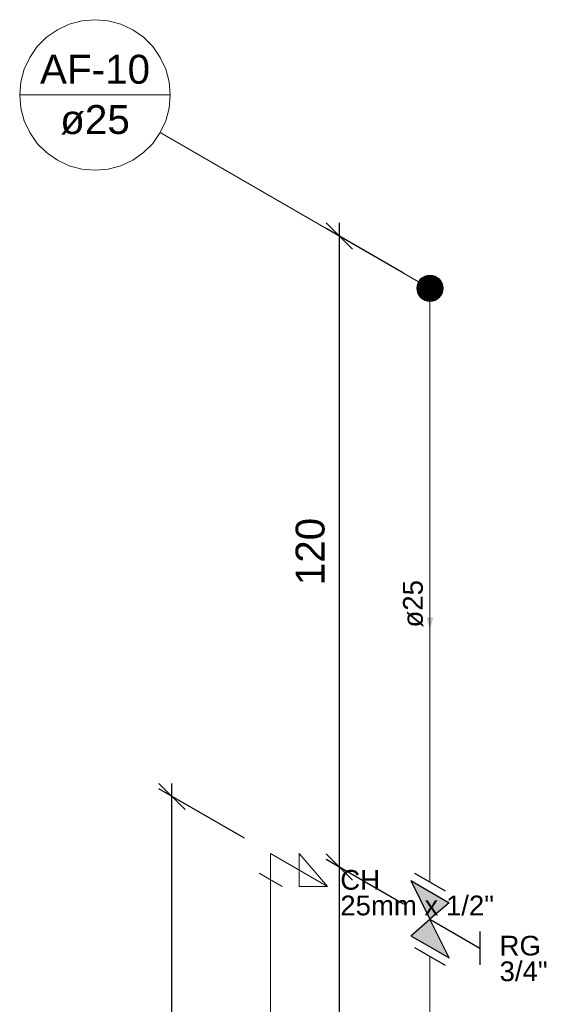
# Model space of a CAD drawing. Header units: millimetres. Extents: x 2020.6 to 2036.6, y 4149.1 to 4169.5.
# Tile 3 of 3: x 2020.7 to 2024.8, y 4162 to 4169.5. Entities that reach past the tile are written whole.
import ezdxf

# ---------------------------------------------------------------- set-up
doc = ezdxf.new("R2010")
doc.units = ezdxf.units.MM
doc.header["$MEASUREMENT"] = 0
for name, color, linetype, lineweight in [('AF-Colunas', 4, 'Continuous', 5), ('AF-Condutos', 4, 'Continuous', 5), ('AF-Conexões', 9, 'Continuous', 5), ('AF-Indicação coluna', 5, 'Continuous', 5), ('AF-Sentido conduto', 9, 'Continuous', 5), ('AF-Textos conduto', 7, 'Continuous', 5), ('Cotas', 1, 'Continuous', 5), ('Texto da cota', 7, 'Continuous', 5), ('Textos', 7, 'Continuous', 5)]:
    doc.layers.add(name, color=color, linetype=linetype, lineweight=lineweight)
doc.layers.add('Simbolos', color=5, linetype='Continuous')
doc.layers.add('Simbolos_int', color=2, linetype='Continuous')
doc.styles.add('Arial', font='txt')
doc.dimstyles.new('UM_25.000000', dxfattribs={"dimtxt": 0.18, "dimasz": 0.2, "dimexe": 0.1, "dimexo": 0.2, "dimgap": 0, "dimtad": 1, "dimtih": 1, "dimtoh": 1, "dimdec": 1, "dimlfac": 25, "dimzin": 0, "dimdsep": 46, "dimtxsty": 'Standard', "dimcen": 0.09, "dimdle": 0.1, "dimadec": 1, "dimazin": 2, "dimtfac": 1, "dimtdec": 4, "dimtofl": 0, "dimtmove": 0, "dimatfit": 3, "dimfxl": 1, "dimtolj": 1, "dimarcsym": 0})

# ---------------------------------------------------------------- blocks, each defined once
blk = doc.blocks.new('_Oblique')
at = {"color": 0, "linetype": 'ByBlock', "lineweight": -2}
blk.add_line((-0.5, -0.5), (0.5, 0.5), dxfattribs=at)
blk = doc.blocks.new('*D8')
at = {"layer": 'Cotas', "color": 0, "lineweight": -2}
for p, q in [((2021.8943, 4159.4691), (2021.8943, 4163.6691)), ((2022.4449, 4163.2512), (2021.7943, 4163.6268)), ((2022.4449, 4159.2512), (2021.7943, 4159.6268))]:
    blk.add_line(p, q, dxfattribs=at)
at = {"layer": 'Defpoints', "color": 0}
for p in [(2021.8943, 4163.5691), (2022.6449, 4163.1357), (2022.6449, 4159.1357)]:
    blk.add_point(p, dxfattribs=at)
at = {"layer": 'Cotas', "color": 0, "lineweight": -2, "xscale": 0.2, "yscale": 0.2, "zscale": 0.2}
for p, rotation in [((2021.8943, 4163.5691), 90), ((2021.8943, 4159.5691), 270)]:
    blk.add_blockref('_Oblique', p, dxfattribs=dict(at, rotation=rotation))
blk = doc.blocks.new('*D10')
at = {"layer": 'Cotas', "color": 0, "lineweight": -2}
for p, q in [((2023.1678, 4158.9321), (2023.1678, 4163.1321)), ((2023.6559, 4162.7503), (2023.0678, 4163.0899)), ((2023.6559, 4158.7503), (2023.0678, 4159.0899))]:
    blk.add_line(p, q, dxfattribs=at)
at = {"layer": 'Defpoints', "color": 0}
for p in [(2023.1678, 4163.0321), (2023.8559, 4162.6349), (2023.8559, 4158.6349)]:
    blk.add_point(p, dxfattribs=at)
at = {"layer": 'Cotas', "color": 0, "lineweight": -2, "xscale": 0.2, "yscale": 0.2, "zscale": 0.2}
for p, rotation in [((2023.1678, 4163.0321), 90), ((2023.1678, 4159.0321), 270)]:
    blk.add_blockref('_Oblique', p, dxfattribs=dict(at, rotation=rotation))
blk = doc.blocks.new('*D11')
at = {"layer": 'Cotas', "color": 0, "lineweight": -2}
for p, q in [((2023.1678, 4162.9321), (2023.1678, 4167.9321)), ((2023.6559, 4167.5503), (2023.0678, 4167.8899)), ((2023.6559, 4162.7503), (2023.0678, 4163.0899))]:
    blk.add_line(p, q, dxfattribs=at)
at = {"layer": 'Defpoints', "color": 0}
for p in [(2023.1678, 4167.8321), (2023.8559, 4167.4349), (2023.8559, 4162.6349)]:
    blk.add_point(p, dxfattribs=at)
at = {"layer": 'Cotas', "color": 0, "lineweight": -2, "xscale": 0.2, "yscale": 0.2, "zscale": 0.2}
for p, rotation in [((2023.1678, 4167.8321), 90), ((2023.1678, 4163.0321), 270)]:
    blk.add_blockref('_Oblique', p, dxfattribs=dict(at, rotation=rotation))

msp = doc.modelspace()

# ---------------------------------------------------------------- hatches: boundary and pattern name
at = {"layer": 'AF-Sentido conduto', "linetype": 'Continuous'}
msp.add_hatch(color=256, dxfattribs=at).paths.add_polyline_path([(2023.8559, 4164.8349), (2023.8818, 4164.9314), (2023.83, 4164.9314)])
at = {"layer": 'Simbolos', "linetype": 'Continuous'}
for points in [[(2023.8559, 4162.6349), (2023.7101, 4162.929), (2024.0011, 4162.761)], [(2023.7101, 4162.509), (2024.0011, 4162.341), (2023.8559, 4162.6349)]]:
    msp.add_hatch(color=256, dxfattribs=at).paths.add_polyline_path(points)

# ---------------------------------------------------------------- linework, layer by layer
at = {"layer": 'AF-Colunas', "const_width": 0.1}
msp.add_lwpolyline([(2023.9059, 4167.4349, 1), (2023.8059, 4167.4349, 1)], format="xyb", close=True, dxfattribs=at)
at = {"layer": 'AF-Colunas'}
msp.add_circle((2023.8559, 4167.4349), 0.1, dxfattribs=at)
at = {"layer": 'AF-Condutos'}
for p, q in [((2023.8559, 4167.3349), (2023.8559, 4162.9177)), ((2022.6449, 4159.4185), (2022.6449, 4162.9357)), ((2023.8559, 4162.3521), (2023.8559, 4158.8349))]:
    msp.add_line(p, q, dxfattribs=at)
at = {"layer": 'AF-Conexões'}
for p, q in [((2022.6449, 4163.1357), (2022.6449, 4162.9357)), ((2022.6449, 4163.1357), (2023.0779, 4162.8857)), ((2023.0779, 4162.8857), (2022.8614, 4163.1357)), ((2022.8614, 4163.1357), (2022.8614, 4162.8857)), ((2022.5583, 4162.9857), (2022.7315, 4162.8857)), ((2022.8614, 4162.8857), (2023.0779, 4162.8857))]:
    msp.add_line(p, q, dxfattribs=at)
at = {"layer": 'AF-Indicação coluna'}
for p, q in [((2020.7367, 4168.9051), (2021.882, 4168.9051)), ((2021.8053, 4168.6188), (2023.7693, 4167.4849))]:
    msp.add_line(p, q, dxfattribs=at)
msp.add_lwpolyline([(2021.882, 4168.9051), (2021.8733, 4169.0045), (2021.8475, 4169.101), (2021.8053, 4169.1914), (2021.748, 4169.2732), (2021.6775, 4169.3438), (2021.5957, 4169.401), (2021.5052, 4169.4432), (2021.4088, 4169.4691), (2021.3094, 4169.4778), (2021.2099, 4169.4691), (2021.1135, 4169.4432), (2021.023, 4169.401), (2020.9412, 4169.3438), (2020.8707, 4169.2732), (2020.8134, 4169.1914), (2020.7712, 4169.101), (2020.7454, 4169.0045), (2020.7367, 4168.9051), (2020.7454, 4168.8056), (2020.7712, 4168.7092), (2020.8134, 4168.6188), (2020.8707, 4168.537), (2020.9412, 4168.4664), (2021.023, 4168.4091), (2021.1135, 4168.367), (2021.2099, 4168.3411), (2021.3094, 4168.3324), (2021.4088, 4168.3411), (2021.5052, 4168.367), (2021.5957, 4168.4091), (2021.6775, 4168.4664), (2021.748, 4168.537), (2021.8053, 4168.6188), (2021.8475, 4168.7092), (2021.8733, 4168.8056), (2021.882, 4168.9051)], dxfattribs=at)
at = {"layer": 'AF-Sentido conduto'}
msp.add_lwpolyline([(2023.8559, 4165.2349), (2023.8559, 4164.8349)], dxfattribs=at)
at = {"layer": 'Simbolos'}
for p, q in [((2023.7101, 4162.929), (2024.0011, 4162.761)), ((2023.7101, 4162.929), (2023.8559, 4162.6349)), ((2024.0011, 4162.761), (2023.8559, 4162.6349)), ((2023.7101, 4162.509), (2023.8559, 4162.6349)), ((2024.0011, 4162.341), (2023.8553, 4162.6352)), ((2023.8559, 4162.6349), (2024.2362, 4162.4153)), ((2024.2362, 4162.5413), (2024.2362, 4162.2893)), ((2023.7101, 4162.509), (2024.0011, 4162.341))]:
    msp.add_line(p, q, dxfattribs=at)
at = {"layer": 'Simbolos_int'}
for p, q in [((2023.7386, 4162.9853), (2023.9714, 4162.8509)), ((2023.7386, 4162.4197), (2023.9714, 4162.2853))]:
    msp.add_line(p, q, dxfattribs=at)

# ---------------------------------------------------------------- texts
at = {"layer": 'AF-Indicação coluna', "char_height": 0.22, "attachment_point": 8, "line_spacing_factor": 0.6, "style": 'Arial'}
for s, insert, width in [('AF-10', (2021.3094, 4168.9877), 1.633887), ('ø25', (2021.3094, 4168.6025), 1.033887)]:
    msp.add_mtext(s, dxfattribs=dict(at, insert=insert, width=width))
at = {"layer": 'AF-Textos conduto', "insert": (2023.8054, 4165.0349), "char_height": 0.15, "width": 0.723721, "attachment_point": 8, "rotation": 90.00021, "line_spacing_factor": 0.6, "style": 'Arial'}
msp.add_mtext('ø25', dxfattribs=at)
at = {"layer": 'Texto da cota', "insert": (2023.0578, 4165.4321), "char_height": 0.22, "width": 1.041074, "attachment_point": 8, "rotation": 90.00021, "line_spacing_factor": 0.9, "style": 'Arial'}
msp.add_mtext('120', dxfattribs=at)
at = {"layer": 'Textos', "char_height": 0.15, "attachment_point": 7, "line_spacing_factor": 0.6, "style": 'Arial'}
for s, insert, width in [('CH', (2023.1745, 4162.8582), 0.606621), ('25mm x 1/2"', (2023.1745, 4162.6632), 2.343223), ('RG', (2024.3855, 4162.3574), 0.63), ('3/4"', (2024.3855, 4162.1624), 0.732949)]:
    msp.add_mtext(s, dxfattribs=dict(at, insert=insert, width=width))

# ---------------------------------------------------------------- dimensions: what is measured, and where the dimension line sits
at = {"layer": 'Cotas'}
for base, p1, p2, picture, middle in [((2023.1678, 4167.8321), (2023.8559, 4162.6349), (2023.8559, 4167.4349), '*D11', (2022.9478, 4165.4321)), ((2021.8943, 4163.5691), (2022.6449, 4159.1357), (2022.6449, 4163.1357), '*D8', (2021.6743, 4161.5691)), ((2023.1678, 4163.0321), (2023.8559, 4158.6349), (2023.8559, 4162.6349), '*D10', (2022.9478, 4161.0321))]:
    dim = msp.add_linear_dim(base=base, p1=p1, p2=p2, angle=90, text=' ', dimstyle='UM_25.000000', override={"dimtxt": 0.22, "dimasz": 0.2, "dimexe": 0.1, "dimexo": 0.2, "dimtad": 1, "dimtih": 0, "dimtoh": 0, "dimdec": 1, "dimlfac": 25, "dimzin": 8, "dimtxsty": 'Arial', "dimblk": 'Oblique', "dimblk1": 'Oblique', "dimblk2": 'Oblique', "dimsah": 1, "dimdle": 0.1, "dimse1": 0, "dimse2": 0, "dimclrt": 256, "dimadec": 1, "dimazin": 3, "dimtmove": 2, "dimldrblk": 'Oblique'}, dxfattribs=at)
    dim.commit()
    dim.dimension.update_dxf_attribs({"geometry": picture, "text_midpoint": middle, "dimtype": 160, "text_rotation": 90})

doc.saveas('drawing.dxf')
